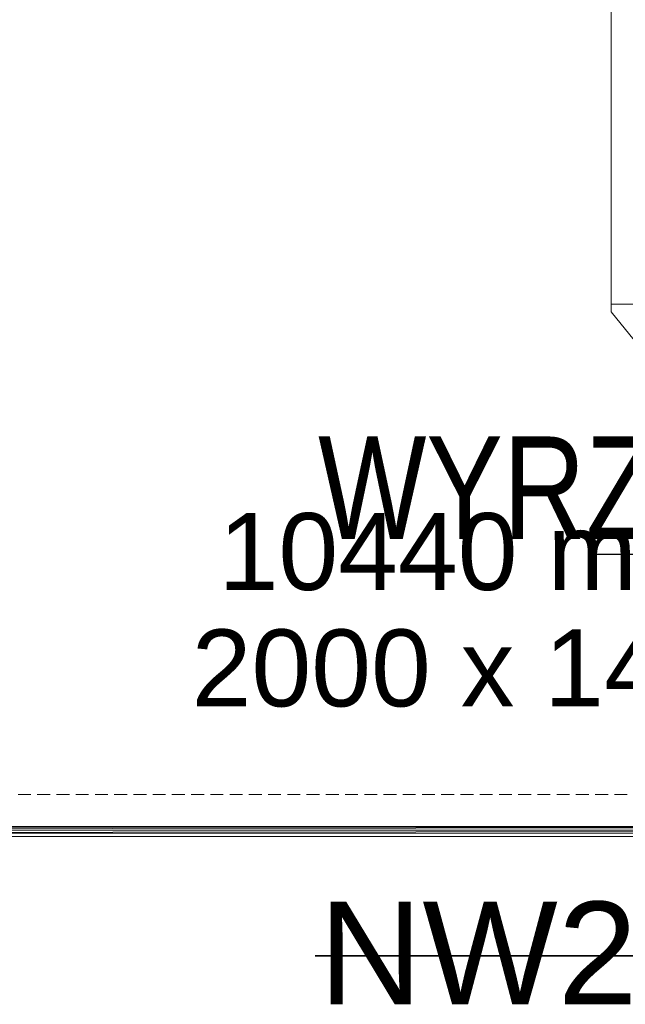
# Model space of a CAD drawing. Header units: millimetres. Extents: x -1465 to 393277, y -3788 to 454312.
# Tile 5 of 256: x 15164 to 17525, y 10661 to 14500. Entities that reach past the tile are written whole.
import ezdxf

# ---------------------------------------------------------------- set-up
doc = ezdxf.new("R2010")
doc.units = ezdxf.units.MM
doc.linetypes.add('DASHED', pattern=[0.75, 0.5, -0.25])
for name, color, linetype in [('FLUID-Cz2-INS', 8, 'Continuous'), ('FLUID-Wy2-150-ARRGR', 8, 'Continuous'), ('Konstrukcja - Dach', 8, 'Continuous'), ('Konstrukcja - Siatka mod', 8, 'Continuous')]:
    doc.layers.add(name, color=color, linetype=linetype)
doc.styles.add('STYL_AUTOMATYCZNY_1', font='ARIALN.TTF')
doc.styles.add('STYL_AUTOMATYCZNY_13', font='ARIALN.TTF', dxfattribs={"width": 0.8})

msp = doc.modelspace()

# ---------------------------------------------------------------- linework, layer by layer
at = {"color": 8, "linetype": 'Continuous', "lineweight": 35, "ltscale": 100}
msp.add_line((16315.9, 10849.8), (17871.8, 10849.8), dxfattribs=at)
at = {"layer": 'FLUID-Cz2-INS', "color": 8, "linetype": 'Continuous', "lineweight": 13, "ltscale": 100}
for p, q in [((17469.9, 14670.7), (17469.9, 13390.7)), ((17720, 13390.8), (17469.9, 13390.8)), ((17469.9, 13390.8), (17469.9, 13360.8)), ((17469.9, 13390.7), (17720, 13390.7)), ((17469.9, 13360.8), (17719.9, 13050.1))]:
    msp.add_line(p, q, dxfattribs=at)
at = {"layer": 'FLUID-Wy2-150-ARRGR', "color": 8, "linetype": 'Continuous', "lineweight": 25, "ltscale": 100, "flags": 128}
msp.add_lwpolyline([(17404.9, 12416.5), (17719.9, 12416.5)], dxfattribs=at)
at = {"layer": 'Konstrukcja - Dach', "color": 8, "linetype": 'Continuous', "lineweight": 13, "ltscale": 100, "flags": 128}
for points in [[(11980, 11354.7), (22616.8, 11354.7)], [(11980, 11342.5), (22616.8, 11353.8)], [(11980, 11328.9), (22616.8, 11340.2)], [(11980, 11340.2), (22616.8, 11340.2)], [(22616.8, 11328.9), (11980, 11328.9)], [(22616.8, 11328.9), (11980, 11328.9)], [(11980.3, 11342.5), (22617.1, 11353.8)], [(11980.3, 11351.5), (22617.1, 11351.5)], [(11980.3, 11328.9), (22617.1, 11340.2)], [(11980.3, 11340.2), (22617.1, 11340.2)], [(22617.1, 11328.9), (11980.3, 11328.9)], [(22617.1, 11328.9), (11980.3, 11328.9)], [(22616.8, 11315.3), (11980, 11315.3)], [(22616.8, 11315.3), (11980, 11315.3)], [(22617.1, 11315.3), (11980.3, 11315.3)], [(22617.1, 11315.3), (11980.3, 11315.3)]]:
    msp.add_lwpolyline(points, dxfattribs=at)
at = {"layer": 'Konstrukcja - Siatka mod', "color": 8, "linetype": 'DASHED', "lineweight": 13, "ltscale": 100}
msp.add_line((9382.5, 11478.9), (38827, 11478.9), dxfattribs=at)

# ---------------------------------------------------------------- texts
at = {"color": 8, "linetype": 'Continuous', "lineweight": 35, "char_height": 400, "attachment_point": 1}
for s, insert, style in [('\\A1;{\\pql;\\fArial|b0|i0|c238|p0;\\W0.800000;WYRZUTNIA}', (16327.4, 12874.9), 'STYL_AUTOMATYCZNY_13'), ('\\A1;{\\pql;\\fArial|b0|i0|c238|p0;\\W1.000000;NW2}', (16330.5, 11061.3), 'STYL_AUTOMATYCZNY_1')]:
    msp.add_mtext(s, dxfattribs=dict(at, insert=insert, style=style))
at = {"layer": 'FLUID-Wy2-150-ARRGR', "color": 8, "linetype": 'Continuous', "lineweight": 35, "insert": (16987.8, 12197.3), "char_height": 300, "attachment_point": 5, "line_spacing_factor": 0.907426, "style": 'STYL_AUTOMATYCZNY_1'}
msp.add_mtext('\\A1;{\\pqc;\\fArial|b0|i0|c238|p0;\\W1.000000;10440 m\\fArial|b0|i0|c238|p0;\\H0.500000x;\\W1.000000;3\\fArial|b0|i0|c238|p0;\\H2.000000x;\\W1.000000;/h\\P\\pqc;\\fArial|b0|i0|c238|p0;\\W1.000000;2000 x 1400}', dxfattribs=at)

doc.saveas('drawing.dxf')
